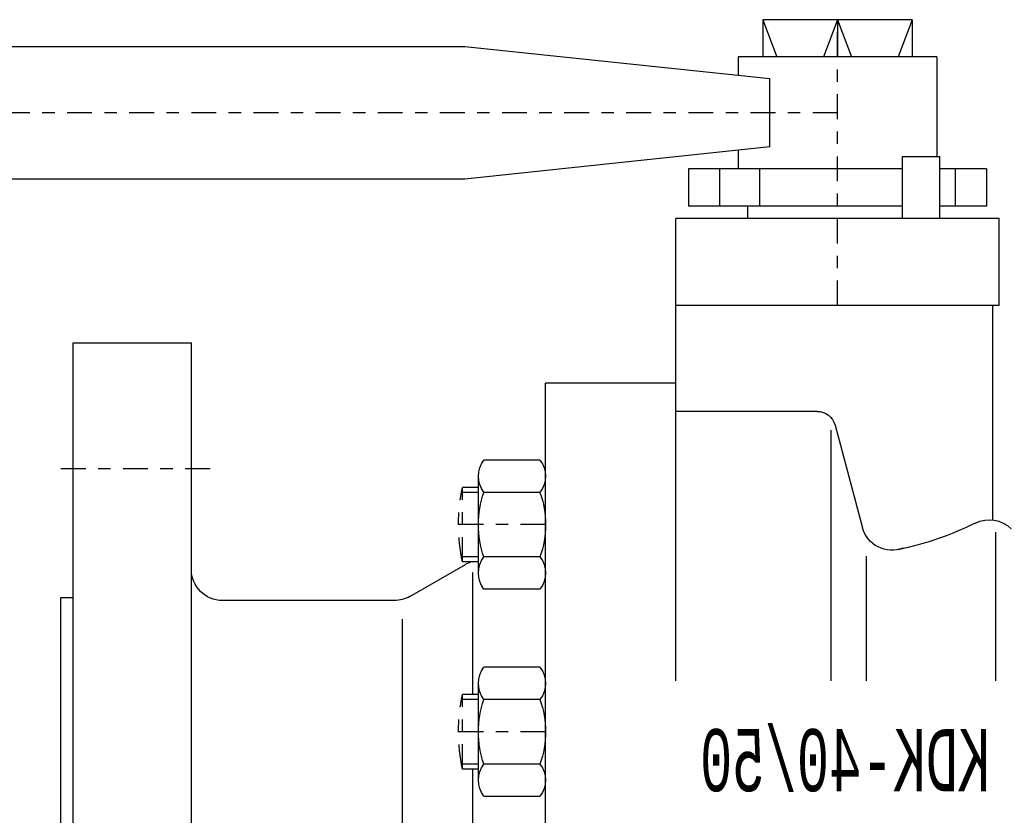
# Model space of a CAD drawing. Extents: x 34439 to 126910, y -74890 to 17912.
# Tile 156 of 256: x 121861.16 to 121869.08, y -48992.42 to -48986.01. Entities that reach past the tile are written whole.
import ezdxf
from ezdxf.enums import TextEntityAlignment as Align

# ---------------------------------------------------------------- set-up
doc = ezdxf.new("R2010")
doc.units = 0
doc.header["$MEASUREMENT"] = 0
doc.linetypes.add('DASHDOT', pattern=[8.5, 4, -2, 0.5, -2])
doc.layers.add('gaz', color=1, linetype='Continuous', lineweight=30)
for name, color, linetype in [('LC-002-002-----0', 2, 'DASHDOT'), ('LC-006-002-----0', 1, 'Continuous'), ('LC-007-002-----0', 1, 'Continuous'), ('LC-008-002-----0', 1, 'Continuous'), ('LC-009-002-----0', 1, 'Continuous'), ('LC-010-002-----0', 1, 'Continuous'), ('LC-012-002-----0', 1, 'Continuous'), ('LC-013-072-----0', 1, 'Continuous'), ('LC-015-002-----0', 1, 'Continuous'), ('LC-016-004-----0', 1, 'Continuous'), ('LC-017-002-----0', 1, 'Continuous'), ('LC-018-002-----0', 1, 'Continuous')]:
    doc.layers.add(name, color=color, linetype=linetype)
doc.styles.add('LC-TXT-001-0', font='MONOTXT')

# ---------------------------------------------------------------- blocks, each defined once
blk = doc.blocks.new('kdk dn40 pn50')
at = {"layer": 'LC-002-002-----0', "color": 1}
for p, q in [((53.3, 54.22), (55.85, 54.22)), ((55.85, 42.22), (55.85, 54.22)), ((53.3, 42.22), (55.85, 42.22)), ((53.3, 20.88), (55.85, 20.88)), ((55.85, 8.88), (55.85, 20.88)), ((53.3, 8.88), (55.85, 8.88))]:
    blk.add_line(p, q, dxfattribs=at)
at = {"layer": 'LC-002-002-----0'}
for p, q in [((53.3, 53.42), (56.01, 53.42)), ((53.3, 43.02), (56.01, 43.02)), ((53.3, 20.08), (56.01, 20.08)), ((53.3, 9.68), (56.01, 9.68))]:
    blk.add_line(p, q, dxfattribs=at)
at = {"layer": 'LC-002-002-----0', "color": 1}
for centre in [(28.56, 48.22), (28.56, 14.88)]:
    blk.add_arc(centre, 27.94, 347.6016, 12.3984, dxfattribs=at)
at = {"layer": 'LC-006-002-----0'}
blk.add_arc((52.9, 37.5), 5, 60, 70.8585, dxfattribs=at)
at = {"layer": 'LC-007-002-----0'}
for p, q in [((-16.52, 129.5), (-14.27, 123.5)), ((-4.5, 129.5), (-6.75, 123.5)), ((-4.5, 129.5), (-2.25, 123.5)), ((7.52, 129.5), (5.27, 123.5)), ((55.5, 125.15), (341.06, 125.15)), ((55.5, 103.85), (341.06, 103.85)), ((-30.5, 83.5), (-30.5, 97.5)), ((21.5, 23.1), (21.5, 97.5)), ((-29.5, 48.98), (-29.5, 83.5)), ((99.5, -77.5), (99.5, 77.5)), ((118.5, -77.5), (118.5, 77.5)), ((21.5, 71), (42.5, 71)), ((42.5, -71), (42.5, 71)), ((-1.2, 66.45), (21.5, 66.45)), ((-3.5, 23.1), (-3.5, 63.45)), ((64.34, 36.67), (55.4, 41.83)), ((120.5, 36.5), (118.5, 36.5)), ((120.5, -36.5), (120.5, 36.5)), ((66.84, 36), (94.5, 36)), ((65.5, -33), (65.5, 33))]:
    blk.add_line(p, q, dxfattribs=at)
for centre, start, end in [((94.5, 41), 270, 0), ((66.84, 41), 240, 270)]:
    blk.add_arc(centre, 5, start, end, dxfattribs=at)
at = {"layer": 'LC-008-002-----0'}
for p, q in [((-4.5, 129.5), (-4.5, 123.5)), ((6.38, 119.96), (55.5, 125.15)), ((6.38, 109.04), (55.5, 103.85)), ((-30, 23.1), (-30, 47)), ((-9.13, 43.17), (-9.13, 23.1)), ((54.24, 40.5), (54.24, 20.88)), ((54.24, 8.88), (54.24, -20.02))]:
    blk.add_line(p, q, dxfattribs=at)
at = {"layer": 'LC-009-002-----0'}
blk.add_line((-4.1, 64.23), (-8.52, 47.73), dxfattribs=at)
for centre, radius, start, end in [((-28.92, 44.01), 5, 63.4746, 135), ((-4.17, 93.59), 50.42, 243.4746, 258.4787), ((-13.26, 49), 4.91, 249.1681, 345)]:
    blk.add_arc(centre, radius, start, end, dxfattribs=at)
at = {"layer": 'LC-010-002-----0'}
for p, q in [((-16.52, 129.5), (-16.52, 123.5)), ((7.52, 129.5), (7.52, 123.5)), ((6.38, 109.04), (6.38, 119.96)), ((-14.94, 107.5), (-20.94, 107.5)), ((-23.46, 99.5), (-23.46, 105.5)), ((8.01, 99.5), (8.01, 105.5)), ((14.46, 99.5), (14.46, 105.5))]:
    blk.add_line(p, q, dxfattribs=at)
at = {"layer": 'LC-010-002-----0', "color": 2, "linetype": 'DASHDOT'}
for p, q in [((-4.5, 83.5), (-4.5, 129.5)), ((-4.5, 114.5), (345.5, 114.5)), ((120.5, 57.25), (96.5, 57.25)), ((42.5, 48.22), (56.5, 48.22)), ((42.5, 14.88), (56.5, 14.88))]:
    blk.add_line(p, q, dxfattribs=at)
at = {"layer": 'LC-010-002-----0'}
blk.add_arc((-1.2, 63.45), 3, 90, 165, dxfattribs=at)
at = {"layer": 'LC-012-002-----0'}
blk.add_line((-30.5, 83.5), (21.5, 83.5), dxfattribs=at)
at = {"layer": 'LC-013-072-----0'}
for p, q in [((43.39, 58.62), (52.41, 58.62)), ((53.3, 40.43), (53.3, 56.02)), ((43.39, 53.42), (52.41, 53.42)), ((43.39, 43.03), (52.41, 43.03)), ((43.39, 37.83), (52.41, 37.83)), ((43.39, 25.27), (52.41, 25.27)), ((53.3, 7.09), (53.3, 22.68)), ((43.39, 20.08), (52.41, 20.08)), ((43.39, 9.69), (52.41, 9.69)), ((43.39, 4.49), (52.41, 4.49))]:
    blk.add_line(p, q, dxfattribs=at)
for centre, radius, start, end in [((46.74, 56.02), 4.24, 142.2366, 217.7634), ((49.06, 56.02), 4.24, 322.2366, 37.7634), ((58.14, 48.22), 15.64, 160.5914, 199.4086), ((37.66, 48.22), 15.64, 340.5914, 19.4086), ((46.74, 40.43), 4.24, 142.2366, 217.7634), ((49.06, 40.43), 4.24, 322.2366, 37.7634), ((46.74, 22.68), 4.24, 142.2366, 217.7634), ((49.06, 22.68), 4.24, 322.2366, 37.7634), ((58.14, 14.88), 15.64, 160.5914, 199.4086), ((37.66, 14.88), 15.64, 340.5914, 19.4086), ((46.74, 7.09), 4.24, 142.2366, 217.7634), ((49.06, 7.09), 4.24, 322.2366, 37.7634)]:
    blk.add_arc(centre, radius, start, end, dxfattribs=at)
at = {"layer": 'LC-015-002-----0'}
blk.add_line((118.5, 77.5), (99.5, 77.5), dxfattribs=at)
at = {"layer": 'LC-017-002-----0'}
for p, q in [((-16.52, 129.5), (7.52, 129.5)), ((-20.5, 123.5), (-20.5, 107.5)), ((-20.5, 123.5), (11.5, 123.5)), ((11.5, 123.5), (11.5, 120.5)), ((11.5, 108.5), (11.5, 105.5)), ((-28.5, 105.5), (-20.94, 105.5)), ((-28.5, 105.5), (-28.5, 99.5)), ((-14.94, 105.5), (19.5, 105.5)), ((19.5, 105.5), (19.5, 99.5)), ((-28.5, 99.5), (-20.94, 99.5)), ((-14.94, 99.5), (19.5, 99.5)), ((10, 99.5), (10, 97.5)), ((-30.5, 97.5), (21.5, 97.5))]:
    blk.add_line(p, q, dxfattribs=at)
at = {"layer": 'LC-018-002-----0'}
for p, q in [((-20.94, 97.5), (-20.94, 107.5)), ((-14.94, 97.5), (-14.94, 107.5))]:
    blk.add_line(p, q, dxfattribs=at)
at = {"layer": 'LC-016-004-----0', "style": 'LC-TXT-001-0', "width": 0.6}
blk.add_text('KDK-40/50', height=10, dxfattribs=at).set_placement((-5.73, 5.31), align=Align.CENTER)

msp = doc.modelspace()

# ---------------------------------------------------------------- block references
at = {"layer": 'gaz', "linetype": 'Continuous', "xscale": -0.05, "yscale": 0.05}
msp.add_blockref('kdk dn40 pn50', (121867.5165, -48992.4868), dxfattribs=at)

doc.saveas('drawing.dxf')
